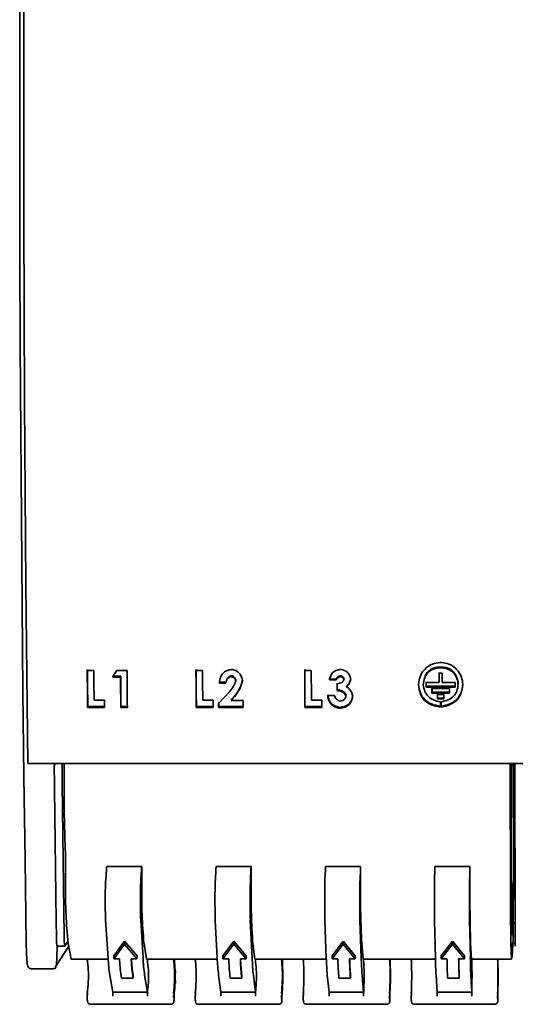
# Model space of a CAD drawing. Header units: millimetres. Extents: x 106 to 304, y 48 to 240.
# Tile 7 of 13: x 107 to 123, y 177 to 208. Entities that reach past the tile are written whole.
import ezdxf

# ---------------------------------------------------------------- set-up
doc = ezdxf.new("R2010")
doc.units = ezdxf.units.MM

msp = doc.modelspace()

# ---------------------------------------------------------------- linework, layer by layer
at = {"color": 7, "linetype": 'Continuous', "lineweight": 35}
for p, q in [((109.583, 187.691), (109.373, 187.691)), ((110.319, 187.691), (110.195, 187.497)), ((110.196, 187.477), (110.201, 187.504)), ((110.196, 187.477), (110.436, 187.477)), ((110.201, 187.504), (110.442, 187.504)), ((110.645, 187.691), (110.319, 187.691)), ((110.436, 187.477), (110.442, 187.504)), ((113.057, 187.691), (112.847, 187.691)), ((113.967, 187.492), (113.971, 187.519)), ((116.531, 187.691), (116.321, 187.691)), ((117.202, 187.613), (117.113, 187.408)), ((117.113, 187.388), (117.116, 187.415)), ((117.116, 187.415), (117.327, 187.415)), ((117.324, 187.388), (117.327, 187.415)), ((117.46, 187.492), (117.464, 187.519)), ((117.577, 187.395), (117.58, 187.422)), ((120.713, 187.6), (120.619, 187.6)), ((113.595, 187.284), (113.6, 187.311)), ((113.595, 187.284), (113.806, 187.284)), ((113.6, 187.311), (113.81, 187.311)), ((114.119, 187.35), (114.124, 187.377)), ((117.113, 187.388), (117.324, 187.388)), ((117.652, 187.165), (117.655, 187.192)), ((119.96, 187.244), (119.962, 187.272)), ((119.96, 187.225), (119.962, 187.252)), ((119.96, 187.244), (119.96, 187.225)), ((119.962, 187.272), (119.962, 187.252)), ((120.62, 187.3), (120.202, 187.3)), ((120.202, 187.157), (120.204, 187.184)), ((120.202, 187.157), (121.132, 187.157)), ((120.204, 187.184), (121.132, 187.184)), ((120.946, 187.108), (120.388, 187.108)), ((120.62, 187.3), (120.622, 187.327)), ((121.132, 187.3), (120.713, 187.3)), ((121.374, 187.226), (121.374, 187.244)), ((113.914, 187.001), (113.57, 186.636)), ((113.975, 186.724), (114.078, 186.842)), ((113.979, 186.752), (114.082, 186.869)), ((114.078, 186.842), (114.082, 186.869)), ((117.266, 186.887), (117.056, 186.887)), ((117.056, 186.867), (117.058, 186.887)), ((117.356, 187.045), (117.359, 187.073)), ((117.64, 186.867), (117.643, 186.894)), ((120.389, 186.965), (120.391, 186.992)), ((120.389, 186.965), (120.947, 186.965)), ((120.391, 186.992), (120.947, 186.992)), ((120.769, 186.924), (120.567, 186.924)), ((120.568, 186.781), (120.57, 186.808)), ((120.568, 186.781), (120.769, 186.781)), ((120.57, 186.808), (120.769, 186.808)), ((109.384, 186.509), (109.39, 186.538)), ((109.384, 186.509), (109.925, 186.509)), ((109.39, 186.538), (109.931, 186.538)), ((109.923, 186.739), (109.592, 186.739)), ((110.445, 186.509), (110.45, 186.538)), ((110.445, 186.509), (110.655, 186.509)), ((110.45, 186.538), (110.661, 186.538)), ((112.855, 186.509), (112.86, 186.538)), ((112.855, 186.509), (113.397, 186.509)), ((112.86, 186.538), (113.401, 186.538)), ((113.395, 186.739), (113.064, 186.739)), ((113.571, 186.509), (113.575, 186.538)), ((113.571, 186.509), (114.352, 186.509)), ((113.575, 186.538), (114.357, 186.538)), ((113.975, 186.724), (113.979, 186.752)), ((114.351, 186.724), (113.975, 186.724)), ((116.327, 186.509), (116.331, 186.538)), ((116.327, 186.509), (116.868, 186.509)), ((116.331, 186.538), (116.868, 186.538)), ((116.867, 186.739), (116.536, 186.739)), ((117.448, 186.48), (117.451, 186.508)), ((120.682, 186.518), (120.684, 186.547)), ((123.352, 184.713), (107.473, 184.713)), ((108.637, 183.491), (108.631, 184.713)), ((122.888, 184.713), (122.889, 183.491)), ((122.933, 184.713), (122.921, 184.531)), ((122.99, 181.227), (122.987, 184.713)), ((122.997, 181.204), (122.994, 184.713)), ((122.915, 184.431), (122.897, 184.152)), ((122.917, 184.315), (122.919, 182.022)), ((122.922, 182.104), (122.92, 184.372)), ((122.896, 183.991), (122.896, 183.6)), ((122.896, 183.523), (122.902, 182.332)), ((108.641, 183.183), (108.672, 181.99)), ((122.89, 183.183), (122.896, 181.99)), ((122.917, 181.862), (122.905, 181.659)), ((122.932, 179.987), (122.923, 181.803)), ((108.683, 180.829), (108.679, 181.53)), ((109.994, 181.43), (111.113, 181.43)), ((111.116, 180.829), (111.113, 181.43)), ((113.49, 181.43), (114.609, 181.43)), ((114.611, 180.829), (114.609, 181.43)), ((116.986, 181.43), (118.105, 181.43)), ((118.106, 180.829), (118.105, 181.43)), ((120.482, 181.43), (121.601, 181.43)), ((121.602, 180.829), (121.601, 181.43)), ((122.897, 181.53), (122.897, 180.829)), ((122.918, 181.499), (122.905, 181.291)), ((122.918, 181.501), (122.918, 181.499)), ((109.985, 181.314), (109.965, 181.019)), ((111.104, 181.314), (111.085, 181.019)), ((113.483, 181.314), (113.467, 181.019)), ((114.602, 181.314), (114.588, 181.019)), ((116.981, 181.314), (116.97, 181.019)), ((118.1, 181.314), (118.09, 181.019)), ((120.479, 181.314), (120.472, 181.019)), ((121.599, 181.314), (121.593, 181.019)), ((122.904, 181.184), (122.904, 180.944)), ((122.909, 180.144), (122.919, 181.354)), ((122.921, 181.059), (122.912, 179.907)), ((122.93, 179.396), (122.922, 181.05)), ((122.978, 180.891), (122.989, 181.071)), ((122.978, 179.835), (122.977, 180.734)), ((109.949, 180.298), (109.951, 179.989)), ((111.071, 180.298), (111.073, 179.989)), ((113.455, 180.298), (113.457, 179.989)), ((114.577, 180.298), (114.578, 179.989)), ((116.961, 180.298), (116.962, 179.989)), ((118.083, 180.298), (118.084, 179.989)), ((120.467, 180.298), (120.467, 179.989)), ((121.588, 180.298), (121.589, 179.989)), ((122.985, 179.277), (122.984, 180.173)), ((122.985, 180.331), (122.991, 180.421)), ((109.96, 179.717), (110.04, 178.506)), ((111.081, 179.717), (111.156, 178.506)), ((113.463, 179.717), (113.526, 178.506)), ((114.584, 179.717), (114.642, 178.506)), ((116.967, 179.717), (117.012, 178.506)), ((118.088, 179.717), (118.128, 178.506)), ((120.47, 179.717), (120.498, 178.506)), ((121.591, 179.717), (121.614, 178.506)), ((122.915, 179.643), (122.929, 179.249)), ((122.951, 179.238), (122.977, 179.677)), ((122.985, 179.634), (123.046, 179.634)), ((108.755, 179.034), (108.661, 178.889)), ((108.861, 178.474), (108.765, 178.97)), ((110.562, 178.943), (110.219, 178.484)), ((110.564, 179.039), (110.221, 178.58)), ((110.564, 179.039), (110.562, 178.943)), ((110.963, 178.484), (110.562, 178.943)), ((110.965, 178.58), (110.564, 179.039)), ((111.187, 178.97), (111.269, 178.474)), ((114.056, 178.943), (113.707, 178.484)), ((114.057, 179.039), (113.708, 178.58)), ((114.057, 179.039), (114.056, 178.943)), ((114.451, 178.484), (114.056, 178.943)), ((114.452, 178.58), (114.057, 179.039)), ((114.666, 178.97), (114.729, 178.474)), ((117.551, 179.039), (117.195, 178.58)), ((117.55, 178.943), (117.195, 178.484)), ((117.551, 179.039), (117.55, 178.943)), ((117.939, 178.484), (117.55, 178.943)), ((117.939, 178.58), (117.551, 179.039)), ((118.144, 178.97), (118.189, 178.474)), ((121.044, 178.943), (120.682, 178.484)), ((121.045, 179.039), (120.683, 178.58)), ((121.045, 179.039), (121.044, 178.943)), ((121.426, 178.484), (121.044, 178.943)), ((121.427, 178.58), (121.045, 179.039)), ((121.623, 178.97), (121.648, 178.474)), ((122.93, 178.474), (122.913, 178.97)), ((122.984, 179.119), (122.951, 178.546)), ((122.975, 178.97), (123.049, 178.97)), ((108.346, 178.212), (108.781, 178.888)), ((108.414, 178.866), (108.393, 178.259)), ((108.428, 178.888), (108.414, 178.866)), ((108.416, 178.888), (108.659, 178.888)), ((108.865, 178.466), (110.043, 178.466)), ((110.221, 178.58), (110.219, 178.484)), ((110.219, 178.484), (110.405, 178.484)), ((110.405, 178.484), (110.409, 178.43)), ((110.777, 178.484), (110.963, 178.484)), ((110.777, 178.484), (110.781, 178.43)), ((110.965, 178.58), (110.963, 178.484)), ((111.272, 178.466), (113.528, 178.466)), ((112.162, 178.464), (112.162, 178.466)), ((112.162, 178.456), (112.162, 178.464)), ((112.163, 178.445), (112.163, 178.453)), ((112.163, 178.445), (112.163, 178.445)), ((112.176, 178.274), (112.174, 178.297)), ((113.708, 178.58), (113.707, 178.484)), ((113.707, 178.484), (113.893, 178.484)), ((113.893, 178.484), (113.896, 178.43)), ((114.265, 178.484), (114.451, 178.484)), ((114.265, 178.484), (114.268, 178.43)), ((114.452, 178.58), (114.451, 178.484)), ((114.731, 178.466), (117.014, 178.466)), ((115.606, 178.462), (115.606, 178.466)), ((115.606, 178.456), (115.606, 178.462)), ((115.607, 178.445), (115.607, 178.451)), ((115.616, 178.291), (115.615, 178.296)), ((115.617, 178.268), (115.617, 178.272)), ((117.195, 178.58), (117.195, 178.484)), ((117.195, 178.484), (117.381, 178.484)), ((117.381, 178.484), (117.382, 178.43)), ((117.753, 178.484), (117.939, 178.484)), ((117.753, 178.484), (117.754, 178.43)), ((117.939, 178.58), (117.939, 178.484)), ((118.19, 178.466), (120.499, 178.466)), ((119.05, 178.46), (119.05, 178.466)), ((119.05, 178.456), (119.05, 178.46)), ((119.051, 178.445), (119.051, 178.449)), ((119.057, 178.291), (119.057, 178.294)), ((120.683, 178.58), (120.682, 178.484)), ((120.682, 178.484), (120.868, 178.484)), ((120.868, 178.484), (120.869, 178.43)), ((121.24, 178.484), (121.426, 178.484)), ((121.24, 178.484), (121.241, 178.43)), ((121.427, 178.58), (121.426, 178.484)), ((121.649, 178.466), (122.931, 178.466)), ((122.495, 178.458), (122.494, 178.466)), ((122.498, 178.292), (122.497, 178.303)), ((122.933, 178.532), (122.949, 178.532)), ((107.572, 178.165), (108.294, 178.165)), ((110.096, 177.956), (110.194, 177.413)), ((110.837, 177.956), (110.836, 177.866)), ((111.299, 177.413), (111.208, 177.956)), ((112.176, 178.268), (112.176, 178.267)), ((112.188, 178.058), (112.188, 178.061)), ((112.188, 178.058), (112.188, 178.054)), ((113.57, 177.956), (113.647, 177.413)), ((114.311, 177.956), (114.31, 177.866)), ((114.752, 177.413), (114.682, 177.956)), ((115.626, 178.058), (115.626, 178.055)), ((117.044, 177.956), (117.1, 177.413)), ((117.785, 177.956), (117.784, 177.866)), ((118.204, 177.413), (118.156, 177.956)), ((120.518, 177.956), (120.552, 177.413)), ((121.259, 177.956), (121.259, 177.866)), ((121.657, 177.413), (121.63, 177.956)), ((122.501, 178.095), (122.5, 178.105)), ((110.836, 177.866), (110.465, 177.866)), ((112.188, 177.71), (112.188, 177.707)), ((112.189, 177.76), (112.189, 177.768)), ((112.189, 177.76), (112.189, 177.759)), ((114.31, 177.866), (113.939, 177.866)), ((115.626, 177.71), (115.626, 177.707)), ((115.627, 177.76), (115.627, 177.766)), ((117.784, 177.866), (117.414, 177.866)), ((119.064, 177.76), (119.064, 177.764)), ((121.259, 177.866), (120.888, 177.866)), ((122.5, 177.697), (122.501, 177.709)), ((111.299, 177.413), (110.194, 177.413)), ((112.175, 177.592), (112.174, 177.584)), ((112.175, 177.592), (112.175, 177.592)), ((114.752, 177.413), (113.647, 177.413)), ((115.616, 177.592), (115.616, 177.586)), ((118.204, 177.413), (117.1, 177.413)), ((119.057, 177.592), (119.057, 177.588)), ((121.657, 177.413), (120.552, 177.413)), ((122.494, 177.491), (122.495, 177.492)), ((109.475, 177.029), (112.05, 177.029)), ((112.924, 177.029), (115.499, 177.029)), ((115.585, 177.086), (115.58, 177.076)), ((116.373, 177.029), (118.948, 177.029)), ((119.822, 177.029), (122.398, 177.029))]:
    msp.add_line(p, q, dxfattribs=at)
at = {"color": 7, "linetype": 'Continuous', "lineweight": 35, "flags": 128}
for points in [[(107.424, 178.977), (107.385, 181.627), (107.351, 184.307), (107.32, 187.016), (107.293, 189.75), (107.269, 192.504), (107.25, 195.277), (107.235, 198.064), (107.224, 200.863), (107.217, 203.668), (107.214, 206.478), (107.216, 209.288), (107.221, 212.095), (107.231, 214.896), (107.244, 217.686), (107.262, 220.462), (107.284, 223.221), (107.309, 225.959), (107.339, 228.674), (107.372, 231.361), (107.41, 234.018)], [(107.537, 234.022), (107.498, 231.231), (107.464, 228.407), (107.433, 225.553), (107.407, 222.673), (107.386, 219.772), (107.368, 216.852), (107.356, 213.918), (107.347, 210.975), (107.344, 208.026), (107.344, 205.075), (107.349, 202.126), (107.359, 199.184), (107.373, 196.253), (107.392, 193.336), (107.415, 190.438), (107.442, 187.562), (107.473, 184.713)], [(109.379, 187.717), (109.38, 187.57), (109.381, 187.422), (109.383, 187.274), (109.384, 187.127), (109.386, 186.98), (109.387, 186.832), (109.388, 186.685), (109.39, 186.538)], [(112.851, 187.717), (112.852, 187.57), (112.854, 187.422), (112.855, 187.274), (112.856, 187.127), (112.857, 186.98), (112.858, 186.832), (112.859, 186.685), (112.86, 186.538)], [(116.324, 187.717), (116.325, 187.57), (116.326, 187.422), (116.327, 187.274), (116.327, 187.127), (116.328, 186.98), (116.329, 186.832), (116.33, 186.685), (116.331, 186.538)], [(109.373, 187.691), (109.374, 187.543), (109.375, 187.395), (109.377, 187.247), (109.378, 187.1), (109.379, 186.952), (109.381, 186.804), (109.382, 186.657), (109.384, 186.509)], [(109.592, 186.739), (109.591, 186.857), (109.59, 186.976), (109.589, 187.095), (109.587, 187.214), (109.586, 187.333), (109.585, 187.453), (109.584, 187.572), (109.583, 187.691)], [(110.195, 187.497), (110.195, 187.495), (110.195, 187.492), (110.195, 187.49), (110.195, 187.487), (110.196, 187.485), (110.196, 187.482), (110.196, 187.48), (110.196, 187.477)], [(110.436, 187.477), (110.437, 187.356), (110.438, 187.235), (110.439, 187.114), (110.44, 186.993), (110.442, 186.872), (110.443, 186.751), (110.444, 186.63), (110.445, 186.509)], [(110.442, 187.504), (110.443, 187.383), (110.444, 187.262), (110.445, 187.141), (110.446, 187.02), (110.447, 186.9), (110.448, 186.779), (110.449, 186.658), (110.45, 186.538)], [(110.655, 186.509), (110.654, 186.657), (110.653, 186.804), (110.651, 186.952), (110.65, 187.1), (110.649, 187.247), (110.647, 187.395), (110.646, 187.543), (110.645, 187.691)], [(112.847, 187.691), (112.848, 187.543), (112.849, 187.395), (112.85, 187.247), (112.851, 187.1), (112.852, 186.952), (112.853, 186.804), (112.854, 186.657), (112.855, 186.509)], [(113.064, 186.739), (113.063, 186.857), (113.062, 186.976), (113.061, 187.095), (113.061, 187.214), (113.06, 187.333), (113.059, 187.453), (113.058, 187.572), (113.057, 187.691)], [(116.321, 187.691), (116.321, 187.543), (116.322, 187.395), (116.323, 187.247), (116.324, 187.1), (116.325, 186.952), (116.326, 186.804), (116.326, 186.657), (116.327, 186.509)], [(116.536, 186.739), (116.536, 186.857), (116.535, 186.976), (116.534, 187.095), (116.534, 187.214), (116.533, 187.333), (116.532, 187.453), (116.532, 187.572), (116.531, 187.691)], [(117.113, 187.408), (117.113, 187.405), (117.113, 187.403), (117.113, 187.4), (117.113, 187.398), (117.113, 187.395), (117.113, 187.393), (117.113, 187.39), (117.113, 187.388)], [(117.79, 187.396), (117.79, 187.399), (117.79, 187.401), (117.79, 187.404), (117.79, 187.406), (117.79, 187.409), (117.79, 187.411), (117.79, 187.414), (117.79, 187.416)], [(120.619, 187.6), (120.619, 187.563), (120.619, 187.525), (120.62, 187.488), (120.62, 187.45), (120.62, 187.413), (120.62, 187.375), (120.62, 187.337), (120.62, 187.3)], [(120.621, 187.627), (120.621, 187.59), (120.621, 187.552), (120.622, 187.515), (120.622, 187.477), (120.622, 187.44), (120.622, 187.402), (120.622, 187.364), (120.622, 187.327)], [(120.713, 187.3), (120.713, 187.337), (120.713, 187.375), (120.713, 187.413), (120.713, 187.45), (120.713, 187.488), (120.713, 187.525), (120.713, 187.563), (120.713, 187.6)], [(113.595, 187.304), (113.595, 187.301), (113.595, 187.299), (113.595, 187.296), (113.595, 187.294), (113.595, 187.291), (113.595, 187.289), (113.595, 187.286), (113.595, 187.284)], [(114.332, 187.352), (114.332, 187.355), (114.332, 187.357), (114.332, 187.36), (114.332, 187.362), (114.332, 187.365), (114.332, 187.367), (114.332, 187.37), (114.332, 187.372)], [(117.354, 187.259), (117.355, 187.232), (117.355, 187.206), (117.355, 187.179), (117.355, 187.152), (117.355, 187.125), (117.355, 187.099), (117.355, 187.072), (117.356, 187.045)], [(117.358, 187.286), (117.358, 187.26), (117.358, 187.233), (117.358, 187.206), (117.358, 187.18), (117.358, 187.153), (117.358, 187.126), (117.359, 187.099), (117.359, 187.073)], [(120.202, 187.3), (120.202, 187.282), (120.202, 187.264), (120.202, 187.246), (120.202, 187.228), (120.202, 187.21), (120.202, 187.193), (120.202, 187.175), (120.202, 187.157)], [(120.204, 187.327), (120.204, 187.309), (120.204, 187.291), (120.204, 187.273), (120.204, 187.256), (120.204, 187.238), (120.204, 187.22), (120.204, 187.202), (120.204, 187.184)], [(120.388, 187.108), (120.388, 187.09), (120.388, 187.072), (120.388, 187.054), (120.389, 187.036), (120.389, 187.019), (120.389, 187.001), (120.389, 186.983), (120.389, 186.965)], [(120.39, 187.135), (120.39, 187.118), (120.391, 187.1), (120.391, 187.082), (120.391, 187.064), (120.391, 187.046), (120.391, 187.028), (120.391, 187.01), (120.391, 186.992)], [(120.947, 186.965), (120.947, 186.983), (120.947, 187.001), (120.947, 187.019), (120.947, 187.036), (120.947, 187.054), (120.947, 187.072), (120.946, 187.09), (120.946, 187.108)], [(121.132, 187.157), (121.132, 187.175), (121.132, 187.193), (121.132, 187.21), (121.132, 187.228), (121.132, 187.246), (121.132, 187.264), (121.132, 187.282), (121.132, 187.3)], [(117.056, 186.887), (117.056, 186.885), (117.056, 186.882), (117.056, 186.88), (117.056, 186.877), (117.056, 186.874), (117.056, 186.872), (117.056, 186.869), (117.056, 186.867)], [(117.853, 186.855), (117.853, 186.858), (117.852, 186.861), (117.852, 186.863), (117.852, 186.866), (117.852, 186.868), (117.852, 186.871), (117.852, 186.874), (117.852, 186.876)], [(120.567, 186.924), (120.567, 186.906), (120.567, 186.888), (120.567, 186.87), (120.567, 186.852), (120.567, 186.834), (120.568, 186.816), (120.568, 186.799), (120.568, 186.781)], [(120.569, 186.952), (120.569, 186.934), (120.569, 186.916), (120.569, 186.898), (120.569, 186.88), (120.569, 186.862), (120.57, 186.844), (120.57, 186.826), (120.57, 186.808)], [(120.769, 186.781), (120.769, 186.799), (120.769, 186.816), (120.769, 186.834), (120.769, 186.852), (120.769, 186.87), (120.769, 186.888), (120.769, 186.906), (120.769, 186.924)], [(109.925, 186.509), (109.925, 186.538), (109.924, 186.567), (109.924, 186.595), (109.924, 186.624), (109.923, 186.653), (109.923, 186.681), (109.923, 186.71), (109.923, 186.739)], [(113.397, 186.509), (113.396, 186.538), (113.396, 186.567), (113.396, 186.595), (113.396, 186.624), (113.395, 186.653), (113.395, 186.681), (113.395, 186.71), (113.395, 186.739)], [(113.57, 186.636), (113.57, 186.62), (113.57, 186.604), (113.57, 186.588), (113.57, 186.573), (113.571, 186.557), (113.571, 186.541), (113.571, 186.525), (113.571, 186.509)], [(113.574, 186.664), (113.575, 186.648), (113.575, 186.632), (113.575, 186.617), (113.575, 186.601), (113.575, 186.585), (113.575, 186.569), (113.575, 186.553), (113.575, 186.538)], [(114.352, 186.509), (114.352, 186.536), (114.352, 186.563), (114.352, 186.59), (114.352, 186.617), (114.351, 186.643), (114.351, 186.67), (114.351, 186.697), (114.351, 186.724)], [(116.868, 186.509), (116.868, 186.538), (116.868, 186.567), (116.868, 186.595), (116.868, 186.624), (116.867, 186.653), (116.867, 186.681), (116.867, 186.71), (116.867, 186.739)], [(120.657, 186.518), (120.657, 186.54), (120.657, 186.561), (120.657, 186.582), (120.657, 186.603), (120.656, 186.624), (120.656, 186.645), (120.656, 186.666), (120.656, 186.687)], [(120.681, 186.687), (120.681, 186.666), (120.681, 186.645), (120.681, 186.624), (120.681, 186.603), (120.681, 186.582), (120.682, 186.561), (120.682, 186.54), (120.682, 186.518)], [(108.637, 179.202), (108.625, 180.008), (108.614, 180.817), (108.604, 181.629), (108.594, 182.444), (108.584, 183.262), (108.574, 184.083), (108.567, 184.713)], [(123.035, 184.713), (123.037, 184.083), (123.038, 183.262), (123.04, 182.444), (123.042, 181.629), (123.044, 180.817), (123.046, 180.008), (123.048, 179.202)], [(122.915, 184.431), (122.915, 184.433), (122.916, 184.429), (122.916, 184.42), (122.916, 184.406), (122.916, 184.388), (122.916, 184.366), (122.916, 184.341), (122.917, 184.315)], [(122.908, 180.136), (122.908, 180.122), (122.908, 180.112), (122.908, 180.106), (122.908, 180.105), (122.909, 180.108), (122.909, 180.116), (122.909, 180.128), (122.909, 180.144)], [(122.929, 179.249), (122.929, 179.246), (122.929, 179.246)], [(122.93, 179.293), (122.93, 179.295), (122.93, 179.297), (122.93, 179.298), (122.93, 179.3), (122.93, 179.301), (122.93, 179.303), (122.93, 179.304), (122.93, 179.306)], [(122.935, 178.848), (122.935, 178.879), (122.936, 178.906), (122.936, 178.928), (122.936, 178.944), (122.937, 178.955), (122.937, 178.959), (122.938, 178.958), (122.938, 178.95)], [(122.945, 178.631), (122.946, 178.6), (122.947, 178.575), (122.947, 178.556), (122.948, 178.542), (122.949, 178.534), (122.95, 178.532), (122.95, 178.536), (122.951, 178.546)], [(108.865, 178.466), (108.863, 178.467), (108.861, 178.474)], [(111.269, 178.474), (111.271, 178.467), (111.272, 178.466)], [(114.729, 178.474), (114.73, 178.467), (114.731, 178.466)], [(115.615, 178.296), (115.613, 178.313), (115.609, 178.324)], [(118.189, 178.474), (118.189, 178.467), (118.19, 178.466)], [(119.051, 178.445), (119.051, 178.446), (119.051, 178.448), (119.051, 178.449), (119.051, 178.45), (119.051, 178.452), (119.051, 178.453), (119.051, 178.454), (119.05, 178.456)], [(119.057, 178.294), (119.054, 178.312), (119.054, 178.313)], [(121.648, 178.474), (121.649, 178.467), (121.649, 178.466)], [(122.493, 178.438), (122.493, 178.442), (122.492, 178.464)], [(122.495, 178.445), (122.495, 178.446), (122.495, 178.448), (122.495, 178.449), (122.495, 178.45), (122.495, 178.452), (122.495, 178.453), (122.495, 178.454), (122.495, 178.456)], [(122.498, 178.268), (122.498, 178.27), (122.498, 178.273), (122.498, 178.276), (122.498, 178.279), (122.498, 178.282), (122.498, 178.285), (122.498, 178.288), (122.498, 178.291)], [(122.931, 178.466), (122.931, 178.467), (122.93, 178.474)], [(115.625, 178.098), (115.622, 178.115), (115.62, 178.124)], [(119.063, 178.096), (119.061, 178.114), (119.061, 178.114)], [(119.059, 177.68), (119.061, 177.69), (119.064, 177.708)], [(112.169, 177.515), (112.168, 177.501), (112.167, 177.499)], [(115.61, 177.506), (115.609, 177.488), (115.607, 177.481)], [(119.053, 177.506), (119.051, 177.488), (119.049, 177.479)], [(119.053, 177.506), (119.053, 177.506), (119.053, 177.506), (119.053, 177.507), (119.054, 177.508), (119.054, 177.509), (119.054, 177.511), (119.054, 177.513), (119.054, 177.515)], [(122.496, 177.506), (122.494, 177.488), (122.494, 177.486)], [(122.496, 177.506), (122.496, 177.506), (122.496, 177.506), (122.496, 177.507), (122.496, 177.508), (122.496, 177.509), (122.496, 177.511), (122.496, 177.513), (122.496, 177.515)], [(112.132, 177.318), (112.133, 177.274), (112.133, 177.249)], [(115.593, 177.123), (115.591, 177.105), (115.586, 177.088)], [(116.274, 177.318), (116.275, 177.313), (116.28, 177.308)], [(119.726, 177.318), (119.727, 177.313), (119.732, 177.308)]]:
    msp.add_lwpolyline(points, dxfattribs=at)
at = {"color": 7, "linetype": 'Continuous', "lineweight": 35}
for centre, radius, start, end in [((128.54, 184.407), 5.62, 178.7361, 180.3551), ((128.534, 184.027), 5.639, 178.7287, 180.3564), ((123.07, 183.552), 14.433, 180.2437, 181.4649), ((201.046, 183.552), 78.157, 180.04498, 180.27046), ((142.447, 183.616), 19.551, 180.0449, 180.2698), ((-48.756, 181.52), 171.66, 0.07077, 0.27121), ((200.934, 182.165), 78.012, 180.04456, 180.26611), ((87.114, 181.439), 21.565, 0.2428, 1.4645), ((6.12, 181.439), 116.777, 0.0448, 0.27038), ((124.4, 181.712), 1.496, 179.237, 182.0821), ((117.174, 181.987), 5.744, 358.7503, 0.3457), ((114.86, 180.982), 4.886, 174.7419, 176.0961), ((116.338, 180.982), 5.244, 175.105, 176.3663), ((119.69, 180.983), 6.216, 175.8779, 176.9411), ((121.408, 180.983), 6.813, 176.2421, 177.2117), ((125.546, 180.983), 8.572, 177.017, 177.7872), ((127.857, 180.984), 9.762, 177.382, 178.0582), ((134.34, 180.984), 13.865, 178.1583, 178.6342), ((138.888, 180.984), 17.293, 178.5239, 178.9054), ((118.29, 181.412), 4.629, 359.2842, 1.0831), ((126.755, 181.207), 3.851, 178.749, 180.3448), ((117.207, 181.193), 5.783, 358.7829, 0.3351), ((93.973, 181.036), 29.025, 358.7872, 0.3327), ((123.788, 180.569), 15.108, 179.0152, 186.0758), ((120.48, 180.43), 10.532, 176.7919, 180.7167), ((122.385, 180.43), 11.315, 177.0143, 180.6671), ((128.65, 180.569), 17.537, 179.1505, 185.2307), ((126.896, 180.43), 13.442, 177.4871, 180.5616), ((129.323, 180.43), 14.747, 177.7097, 180.5119), ((137.441, 180.569), 22.832, 179.3466, 184.0144), ((135.544, 180.43), 18.584, 178.1827, 180.4063), ((139.259, 180.43), 21.177, 178.4053, 180.3565), ((150.866, 180.568), 32.761, 179.5442, 182.796), ((150.576, 180.43), 30.11, 178.8785, 180.2508), ((159.157, 180.43), 37.569, 179.1012, 180.201), ((179.692, 180.568), 58.091, 179.74275, 181.57624), ((204.363, 180.568), 81.466, 179.81653, 181.12388), ((240.4, 181.004), 117.495, 180.02931, 180.42319), ((123.559, 181.066), 0.638, 177.1075, 180.594), ((121.254, 181.052), 1.668, 359.9273, 1.4505), ((128.774, 180.768), 5.797, 178.7798, 180.3355), ((128.808, 180.207), 5.824, 178.7858, 180.3328), ((115.009, 180.004), 5.057, 180.1692, 183.2519), ((116.507, 180.003), 5.433, 180.1573, 183.0265), ((119.911, 180.003), 6.454, 180.1322, 182.5474), ((121.659, 180.003), 7.08, 180.1204, 182.3218), ((125.883, 180.003), 8.921, 180.0954, 181.8423), ((128.249, 180.003), 10.166, 180.0837, 181.6167), ((134.92, 180.003), 14.453, 180.0588, 181.137), ((139.622, 180.003), 18.033, 180.0471, 180.9112), ((129.714, 179.849), 6.803, 179.5164, 180.6653), ((131.045, 179.979), 8.113, 179.9412, 181.5417), ((130.775, 179.899), 7.864, 180.9411, 181.8647), ((105.197, 179.012), 17.754, 0.86, 2.4161), ((117.127, 179.801), 5.851, 358.786, 0.3315), ((121.564, 179.291), 1.366, 358.1393, 0.1143), ((114.253, 179.357), 8.677, 359.6617, 0.255), ((123.38, 179.273), 0.431, 179.2358, 185.511), ((117.106, 179.243), 5.879, 358.792, 0.3288), ((109.593, 179.12), 0.96, 175.1109, 193.8873), ((97.116, 178.178), 25.834, 1.0039, 1.7112), ((129.616, 179.127), 6.569, 179.3502, 182.0881), ((-45.868, 179.992), 168.807, 359.51202, 359.6117), ((109.453, 178.454), 0.0826, 178.7182, 205.8401), ((103.524, 177.638), 5.903, 4.8227, 7.9691), ((115.622, 178.797), 5.59, 182.9833, 188.6581), ((116.252, 178.728), 5.851, 182.9141, 188.4673), ((116.762, 178.727), 5.988, 182.8446, 188.2691), ((116.511, 178.782), 5.733, 182.982, 188.285), ((117.141, 178.797), 5.993, 182.7748, 188.0638), ((112.407, 178.46), 1.109, 179.6955, 184.7038), ((104.852, 177.57), 6.499, 4.2694, 7.0639), ((105.151, 177.64), 7.028, 4.029, 6.6668), ((101.574, 177.596), 10.623, 4.5811, 4.6397), ((112.071, 178.445), 0.0924, 359.863, 4.5807), ((112.082, 178.291), 0.092, 3.8791, 26.1194), ((112.084, 178.268), 0.0923, 359.6764, 3.8079), ((112.905, 178.455), 0.0828, 178.9973, 205.165), ((105.484, 177.641), 7.383, 3.8305, 6.3402), ((120.611, 178.795), 7.091, 182.3326, 186.7964), ((121.362, 178.725), 7.472, 182.2636, 186.6027), ((121.964, 178.725), 7.703, 182.1944, 186.4031), ((121.639, 178.78), 7.374, 182.301, 186.4155), ((122.403, 178.794), 7.766, 182.125, 186.1981), ((116.195, 178.46), 1.444, 179.7653, 183.6095), ((106.37, 177.572), 8.421, 3.2759, 5.4281), ((106.342, 177.643), 9.277, 3.0357, 5.0301), ((101.587, 177.599), 14.045, 3.4535, 3.4978), ((115.515, 178.445), 0.0924, 359.897, 3.4534), ((94.924, 177.23), 20.718, 2.8699, 2.9341), ((115.524, 178.268), 0.0924, 359.7563, 2.8699), ((116.357, 178.455), 0.083, 179.2754, 204.5018), ((106.389, 177.643), 9.918, 2.837, 4.7018), ((126.765, 178.793), 9.757, 181.6846, 184.9232), ((127.784, 178.724), 10.406, 181.6158, 184.7269), ((128.614, 178.723), 10.864, 181.5468, 184.5263), ((128.153, 178.778), 10.4, 181.6222, 184.5351), ((129.23, 178.793), 11.106, 181.4777, 184.3218), ((120.276, 178.46), 2.072, 179.836, 182.5138), ((106.191, 177.574), 12.041, 2.2813, 3.7842), ((105.317, 177.645), 13.742, 2.0414, 3.386), ((118.958, 178.445), 0.0925, 359.9308, 2.3232), ((88.321, 177.232), 30.753, 1.9302, 1.9735), ((119.809, 178.456), 0.0833, 179.5524, 203.8517), ((104.53, 177.645), 15.217, 1.8425, 3.0564), ((136.255, 178.792), 15.759, 181.0386, 183.0416), ((138.132, 178.722), 17.265, 180.9699, 182.8429), ((139.817, 178.722), 18.578, 180.9011, 182.6416), ((139.024, 178.777), 17.784, 180.9451, 182.6468), ((141.261, 178.792), 19.65, 180.8322, 182.4382), ((125.332, 178.46), 3.675, 179.9073, 181.4171), ((100.37, 177.575), 21.303, 1.286, 2.1346), ((95.754, 177.646), 26.745, 1.0465, 1.7367), ((130.395, 178.416), 7.9, 179.7889, 180.9754), ((120.793, 178.551), 2.14, 357.7599, 0.1066), ((106.197, 177.944), 3.214, 356.4449, 3.3833), ((109.156, 177.94), 2.179, 356.854, 2.9941), ((108.318, 177.944), 3.848, 357.0307, 2.8258), ((112.095, 178.094), 0.0919, 3.2566, 25.1854), ((115.205, 177.92), 3.02, 177.393, 183.0465), ((111.058, 178.03), 1.131, 1.3863, 3.0888), ((112.096, 178.058), 0.0923, 357.2869, 1.5106), ((108.808, 177.944), 4.047, 357.1772, 2.6864), ((111.939, 177.94), 2.841, 357.5867, 2.2968), ((110.502, 177.944), 5.107, 357.7633, 2.1287), ((119.632, 177.92), 4.008, 178.0362, 182.2949), ((114.127, 178.03), 1.5, 1.044, 2.3272), ((115.534, 178.058), 0.0923, 357.956, 1.138), ((110.833, 177.944), 5.465, 357.9099, 1.9892), ((114.145, 177.94), 4.079, 358.3197, 1.5992), ((111.458, 177.944), 7.595, 358.4962, 1.4312), ((125.023, 177.92), 5.961, 178.6796, 181.543), ((116.835, 178.03), 2.229, 0.7018, 1.5649), ((111.326, 177.944), 8.415, 358.6428, 1.2917), ((114.431, 177.94), 7.237, 359.053, 0.9013), ((107.679, 177.944), 14.817, 359.2292, 0.7336), ((131.425, 178.232), 8.927, 179.7707, 180.8896), ((118.155, 178.03), 4.347, 0.3597, 0.8022), ((134.129, 177.92), 11.629, 179.3232, 180.7908), ((96.587, 178.708), 12.855, 354.0368, 355.704), ((97.172, 178.761), 14.192, 354.718, 356.1968), ((96.855, 178.705), 15.336, 355.015, 356.4107), ((112.096, 177.71), 0.0925, 332.739, 357.8161), ((109.938, 177.792), 2.252, 357.9026, 359.18), ((112.097, 177.76), 0.0922, 2.3824, 5.1393), ((112.097, 177.76), 0.0923, 359.1236, 1.0097), ((96.759, 178.705), 16.12, 355.26, 356.5875), ((96.37, 178.758), 18.431, 355.9444, 357.0815), ((95.34, 178.702), 20.288, 356.2415, 357.2953), ((115.533, 177.71), 0.0925, 336.1539, 358.3564), ((112.639, 177.792), 2.988, 358.4201, 359.3824), ((115.534, 177.76), 0.0923, 359.3397, 3.8751), ((94.618, 178.702), 21.698, 356.4873, 357.4724), ((91.841, 178.756), 26.398, 357.1743, 357.9675), ((88.967, 178.7), 30.098, 357.4714, 358.1811), ((118.972, 177.76), 0.0923, 359.5562, 2.6075), ((114.621, 177.792), 4.443, 358.9377, 359.5848), ((86.416, 178.7), 33.336, 357.7177, 358.3583), ((74.923, 178.755), 46.753, 358.4066, 358.8542), ((63.87, 178.699), 58.632, 358.70346, 359.06757), ((129.52, 177.595), 7.022, 178.8481, 180.0222), ((113.834, 177.792), 8.668, 359.4555, 359.7872), ((109.446, 177.374), 0.0743, 153.9405, 181.1585), ((117.444, 177.366), 7.25, 179.6332, 180.5924), ((113.29, 177.326), 1.991, 176.2887, 181.0028), ((119.089, 177.366), 7.79, 179.6586, 180.5512), ((118.456, 177.085), 6.311, 177.2447, 179.3374), ((112.075, 177.507), 0.0926, 335.8379, 359.6274), ((114.679, 177.365), 2.515, 174.812, 176.5796), ((112.082, 177.593), 0.0924, 354.6501, 359.4127), ((112.898, 177.374), 0.0745, 154.3908, 180.8876), ((122.904, 177.366), 9.257, 179.7127, 180.4639), ((117.346, 177.326), 2.595, 177.1528, 180.7697), ((124.909, 177.366), 10.157, 179.7382, 180.4228), ((123.831, 177.087), 8.238, 177.8598, 179.5094), ((118.935, 177.366), 3.327, 176.0883, 177.4229), ((115.523, 177.593), 0.0925, 355.9657, 359.5577), ((116.349, 177.373), 0.0747, 154.8334, 180.6175), ((129.902, 177.366), 12.802, 179.7923, 180.3354), ((121.93, 177.326), 3.725, 178.0175, 180.5362), ((132.794, 177.366), 14.59, 179.8177, 180.2943), ((126.052, 177.163), 7.01, 177.3511, 180.0421), ((123.987, 177.366), 4.935, 177.3682, 178.267), ((118.964, 177.593), 0.0925, 357.2854, 359.7027), ((119.801, 177.373), 0.0749, 155.2692, 180.3482), ((141.299, 177.366), 20.747, 179.8718, 180.207), ((128.265, 177.326), 6.608, 178.8826, 180.3023), ((147.545, 177.366), 25.888, 179.8973, 180.1659), ((132.322, 177.203), 9.831, 178.2887, 180.2651), ((132.109, 177.366), 9.614, 178.6505, 179.1117), ((109.383, 177.318), 0.0126, 179.5435, 235.5297), ((112.052, 177.123), 0.0918, 326.9268, 0.0209), ((111.909, 177.153), 0.237, 352.6935, 1.1179), ((112.835, 177.318), 0.013, 181.8768, 235.6431), ((119.975, 177.335), 4.392, 180.2216, 182.068), ((115.28, 177.153), 0.314, 354.4892, 0.8478), ((118.949, 177.123), 0.0918, 332.6338, 0.0101), ((125.9, 177.338), 6.865, 180.1671, 181.2602), ((118.577, 177.153), 0.465, 356.2915, 0.5728), ((127.908, 177.283), 5.421, 179.631, 181.6355), ((121.583, 177.153), 0.907, 358.0981, 0.2944)]:
    msp.add_arc(centre, radius, start, end, dxfattribs=at)
for points, knots in [([(113.977, 187.721), (113.925, 187.71), (113.825, 187.689), (113.702, 187.598), (113.622, 187.464), (113.604, 187.36), (113.595, 187.304)], [0, 0, 0, 0, 0.254239, 0.484018, 0.722571, 1, 1, 1, 1]), ([(114.332, 187.372), (114.32, 187.42), (114.299, 187.508), (114.221, 187.619), (114.11, 187.695), (114.023, 187.712), (113.977, 187.721)], [0, 0, 0, 0, 0.273024, 0.511579, 0.743822, 1, 1, 1, 1]), ([(117.461, 187.721), (117.413, 187.711), (117.319, 187.692), (117.24, 187.638), (117.202, 187.613)], [0, 0, 0, 0, 0.514891, 1, 1, 1, 1]), ([(117.79, 187.416), (117.78, 187.458), (117.762, 187.536), (117.69, 187.634), (117.586, 187.699), (117.504, 187.713), (117.461, 187.721)], [0, 0, 0, 0, 0.264779, 0.499037, 0.733822, 1, 1, 1, 1]), ([(121.374, 187.244), (121.365, 187.322), (121.348, 187.479), (121.226, 187.685), (121.045, 187.847), (120.822, 187.937), (120.576, 187.946), (120.347, 187.883), (120.153, 187.738), (120.019, 187.548), (119.971, 187.372), (119.962, 187.271), (119.96, 187.244)], [0, 0, 0, 0, 0.107971, 0.216518, 0.321123, 0.435066, 0.534783, 0.648783, 0.750512, 0.859444, 0.963107, 1, 1, 1, 1]), ([(120.11, 187.226), (120.12, 187.303), (120.137, 187.434), (120.227, 187.603), (120.351, 187.707), (120.53, 187.77), (120.724, 187.778), (120.914, 187.736), (121.05, 187.65), (121.157, 187.511), (121.205, 187.368), (121.221, 187.27), (121.224, 187.245)], [0, 0, 0, 0, 0.136508, 0.231588, 0.327433, 0.410304, 0.553324, 0.654467, 0.739897, 0.82525, 0.955121, 1, 1, 1, 1]), ([(120.137, 187.378), (120.142, 187.412), (120.156, 187.5), (120.23, 187.628), (120.352, 187.733), (120.532, 187.796), (120.725, 187.804), (120.916, 187.763), (121.052, 187.677), (121.159, 187.538), (121.207, 187.395), (121.222, 187.297), (121.226, 187.272)], [0, 0, 0, 0, 0.065204, 0.168466, 0.272574, 0.362197, 0.516828, 0.626387, 0.718788, 0.811111, 0.951292, 1, 1, 1, 1]), ([(113.806, 187.284), (113.81, 187.31), (113.819, 187.36), (113.853, 187.425), (113.903, 187.472), (113.945, 187.485), (113.967, 187.492)], [0, 0, 0, 0, 0.290833, 0.538284, 0.765074, 1, 1, 1, 1]), ([(113.831, 187.395), (113.84, 187.414), (113.857, 187.453), (113.907, 187.499), (113.95, 187.512), (113.971, 187.519)], [0, 0, 0, 0, 0.330314, 0.659202, 1, 1, 1, 1]), ([(113.967, 187.492), (113.986, 187.488), (114.022, 187.481), (114.069, 187.45), (114.103, 187.405), (114.114, 187.369), (114.119, 187.35)], [0, 0, 0, 0, 0.255184, 0.489555, 0.72956, 1, 1, 1, 1]), ([(113.971, 187.519), (113.99, 187.515), (114.026, 187.508), (114.073, 187.477), (114.107, 187.432), (114.118, 187.396), (114.124, 187.377)], [0, 0, 0, 0, 0.255293, 0.489706, 0.729672, 1, 1, 1, 1]), ([(117.324, 187.388), (117.331, 187.401), (117.346, 187.426), (117.378, 187.456), (117.417, 187.479), (117.446, 187.488), (117.46, 187.492)], [0, 0, 0, 0, 0.252571, 0.495284, 0.740441, 1, 1, 1, 1]), ([(117.327, 187.415), (117.335, 187.428), (117.349, 187.453), (117.382, 187.483), (117.42, 187.506), (117.449, 187.515), (117.464, 187.519)], [0, 0, 0, 0, 0.2524895, 0.4951772, 0.740365, 1, 1, 1, 1]), ([(117.577, 187.395), (117.569, 187.377), (117.553, 187.342), (117.502, 187.302), (117.434, 187.273), (117.383, 187.264), (117.354, 187.259)], [0, 0, 0, 0, 0.209234, 0.431335, 0.689809, 1, 1, 1, 1]), ([(117.46, 187.492), (117.475, 187.489), (117.502, 187.483), (117.536, 187.462), (117.563, 187.432), (117.573, 187.407), (117.577, 187.395)], [0, 0, 0, 0, 0.266535, 0.507917, 0.74508, 1, 1, 1, 1]), ([(117.464, 187.519), (117.478, 187.516), (117.505, 187.51), (117.54, 187.489), (117.566, 187.459), (117.576, 187.434), (117.58, 187.422)], [0, 0, 0, 0, 0.266634, 0.508057, 0.745186, 1, 1, 1, 1]), ([(117.652, 187.165), (117.686, 187.197), (117.753, 187.262), (117.777, 187.352), (117.79, 187.396)], [0, 0, 0, 0, 0.500997, 1, 1, 1, 1]), ([(117.655, 187.192), (117.689, 187.225), (117.756, 187.29), (117.781, 187.379), (117.793, 187.423)], [0, 0, 0, 0, 0.501075, 1, 1, 1, 1]), ([(114.119, 187.35), (114.098, 187.293), (114.05, 187.166), (113.963, 187.061), (113.914, 187.001)], [0, 0, 0, 0, 0.440952, 1, 1, 1, 1]), ([(114.078, 186.842), (114.14, 186.926), (114.254, 187.082), (114.307, 187.267), (114.332, 187.352)], [0, 0, 0, 0, 0.538215, 1, 1, 1, 1]), ([(114.082, 186.869), (114.144, 186.953), (114.259, 187.109), (114.312, 187.294), (114.336, 187.379)], [0, 0, 0, 0, 0.538261, 1, 1, 1, 1]), ([(117.852, 186.876), (117.845, 186.908), (117.832, 186.968), (117.788, 187.05), (117.729, 187.118), (117.678, 187.149), (117.652, 187.165)], [0, 0, 0, 0, 0.268337, 0.515405, 0.754446, 1, 1, 1, 1]), ([(119.96, 187.225), (119.972, 187.129), (119.995, 186.951), (120.141, 186.72), (120.374, 186.568), (120.558, 186.536), (120.657, 186.518)], [0, 0, 0, 0, 0.265583, 0.496611, 0.729523, 1, 1, 1, 1]), ([(119.962, 187.252), (119.975, 187.157), (119.997, 186.978), (120.144, 186.748), (120.376, 186.596), (120.56, 186.564), (120.659, 186.547)], [0, 0, 0, 0, 0.26546, 0.496437, 0.729396, 1, 1, 1, 1]), ([(120.656, 186.687), (120.582, 186.702), (120.442, 186.729), (120.266, 186.845), (120.148, 187.018), (120.123, 187.154), (120.11, 187.226)], [0, 0, 0, 0, 0.267221, 0.501863, 0.735482, 1, 1, 1, 1]), ([(121.224, 187.245), (121.216, 187.172), (121.2, 187.034), (121.086, 186.856), (120.905, 186.735), (120.759, 186.704), (120.681, 186.687)], [0, 0, 0, 0, 0.25773, 0.487184, 0.723723, 1, 1, 1, 1]), ([(120.682, 186.518), (120.78, 186.539), (120.963, 186.577), (121.192, 186.73), (121.338, 186.957), (121.361, 187.132), (121.374, 187.226)], [0, 0, 0, 0, 0.272695, 0.508171, 0.739135, 1, 1, 1, 1]), ([(120.684, 186.547), (120.782, 186.567), (120.965, 186.605), (121.194, 186.758), (121.34, 186.984), (121.363, 187.16), (121.376, 187.253)], [0, 0, 0, 0, 0.272818, 0.508339, 0.739256, 1, 1, 1, 1]), ([(117.056, 186.867), (117.067, 186.815), (117.09, 186.717), (117.175, 186.593), (117.299, 186.509), (117.396, 186.49), (117.448, 186.48)], [0, 0, 0, 0, 0.270466, 0.507766, 0.740828, 1, 1, 1, 1]), ([(117.059, 186.894), (117.071, 186.842), (117.093, 186.745), (117.178, 186.621), (117.302, 186.538), (117.399, 186.518), (117.451, 186.508)], [0, 0, 0, 0, 0.270349, 0.507606, 0.740711, 1, 1, 1, 1]), ([(117.458, 186.709), (117.436, 186.715), (117.393, 186.726), (117.337, 186.765), (117.293, 186.82), (117.275, 186.864), (117.266, 186.887)], [0, 0, 0, 0, 0.243809, 0.478425, 0.724466, 1, 1, 1, 1]), ([(117.356, 187.045), (117.392, 187.04), (117.459, 187.032), (117.546, 186.995), (117.611, 186.94), (117.631, 186.891), (117.64, 186.867)], [0, 0, 0, 0, 0.304835, 0.558094, 0.780095, 1, 1, 1, 1]), ([(117.359, 187.073), (117.395, 187.068), (117.462, 187.059), (117.549, 187.023), (117.614, 186.968), (117.634, 186.919), (117.643, 186.894)], [0, 0, 0, 0, 0.304931, 0.558234, 0.780205, 1, 1, 1, 1]), ([(117.448, 186.48), (117.502, 186.488), (117.604, 186.503), (117.734, 186.583), (117.822, 186.705), (117.842, 186.803), (117.853, 186.855)], [0, 0, 0, 0, 0.267301, 0.5011704, 0.7343948, 1, 1, 1, 1]), ([(117.451, 186.508), (117.505, 186.516), (117.607, 186.531), (117.737, 186.611), (117.825, 186.733), (117.845, 186.831), (117.855, 186.883)], [0, 0, 0, 0, 0.267421, 0.5013379, 0.7345176, 1, 1, 1, 1]), ([(117.64, 186.867), (117.634, 186.846), (117.623, 186.806), (117.582, 186.757), (117.526, 186.723), (117.482, 186.714), (117.458, 186.709)], [0, 0, 0, 0, 0.251625, 0.484609, 0.725899, 1, 1, 1, 1]), ([(108.348, 184.713), (108.34, 184.697), (108.321, 184.661), (108.319, 184.62), (108.318, 184.597)], [0, 0, 0, 0, 0.428404, 1, 1, 1, 1]), ([(107.424, 178.975), (107.425, 178.933), (107.427, 178.811), (107.433, 178.627), (107.443, 178.448), (107.458, 178.313), (107.466, 178.257), (107.487, 178.21), (107.513, 178.182), (107.545, 178.165), (107.565, 178.167), (107.572, 178.167)], [0, 0, 0, 0, 0.097344, 0.28384, 0.471153, 0.66001, 0.85557, 0.908496, 0.947394, 0.98379, 1, 1, 1, 1]), ([(109.375, 178.466), (109.375, 178.465), (109.375, 178.458), (109.376, 178.445), (109.377, 178.428), (109.378, 178.422), (109.378, 178.418)], [0, 0, 0, 0, 0.012106, 0.341388, 0.674656, 1, 1, 1, 1]), ([(112.154, 178.445), (112.154, 178.446), (112.154, 178.447), (112.154, 178.453), (112.153, 178.462), (112.153, 178.466)], [0, 0, 0, 0, 0.244411, 0.68979, 1, 1, 1, 1]), ([(112.167, 178.287), (112.167, 178.287), (112.167, 178.287), (112.167, 178.29), (112.166, 178.301), (112.165, 178.329), (112.163, 178.375), (112.163, 178.418), (112.163, 178.442), (112.163, 178.445)], [0, 0, 0, 0, 0.003987, 0.0840708, 0.2156982, 0.417861, 0.6767646, 0.957451, 1, 1, 1, 1]), ([(112.827, 178.466), (112.827, 178.466), (112.827, 178.458), (112.828, 178.445), (112.828, 178.429), (112.829, 178.423), (112.83, 178.42)], [0, 0, 0, 0, 0.008318, 0.339646, 0.674184, 1, 1, 1, 1]), ([(115.601, 178.442), (115.601, 178.442), (115.601, 178.441), (115.6, 178.446), (115.6, 178.453), (115.599, 178.463), (115.599, 178.466)], [0, 0, 0, 0, 0.040683, 0.321376, 0.799384, 1, 1, 1, 1]), ([(115.607, 178.392), (115.607, 178.392), (115.607, 178.408), (115.607, 178.427), (115.607, 178.445)], [0, 0, 0, 0, 0.036694, 1, 1, 1, 1]), ([(115.61, 178.284), (115.61, 178.284), (115.61, 178.284), (115.61, 178.289), (115.609, 178.305), (115.608, 178.339), (115.607, 178.373), (115.607, 178.392)], [0, 0, 0, 0, 0.0341, 0.155098, 0.359353, 0.657216, 1, 1, 1, 1]), ([(116.279, 178.466), (116.279, 178.466), (116.279, 178.458), (116.279, 178.446), (116.28, 178.43), (116.281, 178.424), (116.281, 178.421)], [0, 0, 0, 0, 0.004398, 0.337843, 0.673694, 1, 1, 1, 1]), ([(119.047, 178.438), (119.047, 178.438), (119.047, 178.438), (119.046, 178.445), (119.046, 178.453), (119.046, 178.464), (119.046, 178.466)], [0, 0, 0, 0, 0.098864, 0.395208, 0.91151, 1, 1, 1, 1]), ([(119.052, 178.334), (119.052, 178.336), (119.051, 178.352), (119.051, 178.391), (119.051, 178.429), (119.051, 178.445)], [0, 0, 0, 0, 0.060675, 0.592967, 1, 1, 1, 1]), ([(119.053, 178.28), (119.053, 178.28), (119.053, 178.28), (119.053, 178.286), (119.052, 178.301), (119.052, 178.323), (119.052, 178.334)], [0, 0, 0, 0, 0.058636, 0.249258, 0.583187, 1, 1, 1, 1]), ([(119.731, 178.466), (119.731, 178.466), (119.731, 178.459), (119.731, 178.446), (119.732, 178.431), (119.732, 178.425), (119.732, 178.422)], [0, 0, 0, 0, 0.000345, 0.335973, 0.673183, 1, 1, 1, 1]), ([(122.493, 178.433), (122.493, 178.433), (122.493, 178.433), (122.493, 178.435), (122.493, 178.439), (122.493, 178.441)], [0, 0, 0, 0, 0.002095, 0.44669, 1, 1, 1, 1]), ([(122.496, 178.275), (122.496, 178.275), (122.496, 178.276), (122.496, 178.281), (122.496, 178.284)], [0, 0, 0, 0, 0.389543, 1, 1, 1, 1]), ([(108.296, 178.167), (108.305, 178.167), (108.327, 178.167), (108.355, 178.184), (108.372, 178.202), (108.377, 178.211), (108.379, 178.214)], [0, 0, 0, 0, 0.226845, 0.537796, 0.829847, 1, 1, 1, 1]), ([(112.18, 178.096), (112.18, 178.096), (112.18, 178.096), (112.18, 178.1), (112.179, 178.112), (112.177, 178.142), (112.176, 178.19), (112.176, 178.236), (112.176, 178.262), (112.176, 178.267)], [0, 0, 0, 0, 0.010613, 0.090324, 0.221412, 0.419379, 0.66773, 0.934328, 1, 1, 1, 1]), ([(112.187, 178.091), (112.187, 178.092), (112.187, 178.092), (112.187, 178.093), (112.187, 178.093)], [0, 0, 0, 0, 0.56, 1, 1, 1, 1]), ([(115.617, 178.208), (115.617, 178.208), (115.617, 178.226), (115.617, 178.247), (115.617, 178.267)], [0, 0, 0, 0, 0.006665, 1, 1, 1, 1]), ([(115.62, 178.093), (115.62, 178.093), (115.62, 178.093), (115.619, 178.099), (115.619, 178.117), (115.617, 178.153), (115.617, 178.189), (115.617, 178.208)], [0, 0, 0, 0, 0.041437, 0.163484, 0.3681, 0.660329, 1, 1, 1, 1]), ([(115.625, 178.091), (115.625, 178.092), (115.625, 178.092), (115.625, 178.093), (115.625, 178.093)], [0, 0, 0, 0, 0.56, 1, 1, 1, 1]), ([(119.058, 178.149), (119.058, 178.15), (119.058, 178.167), (119.057, 178.209), (119.057, 178.249), (119.057, 178.267)], [0, 0, 0, 0, 0.051646, 0.561484, 1, 1, 1, 1]), ([(119.06, 178.089), (119.06, 178.089), (119.06, 178.089), (119.059, 178.096), (119.059, 178.113), (119.058, 178.136), (119.058, 178.149)], [0, 0, 0, 0, 0.069381, 0.260345, 0.590779, 1, 1, 1, 1]), ([(119.063, 178.091), (119.063, 178.092), (119.063, 178.092), (119.063, 178.093), (119.063, 178.093)], [0, 0, 0, 0, 0.56, 1, 1, 1, 1]), ([(122.5, 178.084), (122.5, 178.084), (122.5, 178.084), (122.499, 178.086), (122.499, 178.092), (122.499, 178.096)], [0, 0, 0, 0, 0.009086, 0.354514, 1, 1, 1, 1]), ([(122.501, 178.091), (122.501, 178.092), (122.501, 178.092), (122.501, 178.093), (122.501, 178.093)], [0, 0, 0, 0, 0.56, 1, 1, 1, 1]), ([(112.175, 177.592), (112.175, 177.609), (112.176, 177.647), (112.177, 177.693), (112.179, 177.719), (112.18, 177.729), (112.18, 177.728), (112.18, 177.728)], [0, 0, 0, 0, 0.2539224, 0.5742269, 0.8234598, 0.9585114, 1, 1, 1, 1]), ([(115.616, 177.592), (115.616, 177.609), (115.616, 177.647), (115.618, 177.695), (115.619, 177.722), (115.62, 177.732), (115.62, 177.731), (115.62, 177.731)], [0, 0, 0, 0, 0.248188, 0.563657, 0.819386, 0.95672, 1, 1, 1, 1]), ([(119.057, 177.592), (119.057, 177.609), (119.057, 177.647), (119.058, 177.684), (119.058, 177.697), (119.058, 177.697)], [0, 0, 0, 0, 0.431347, 0.983836, 1, 1, 1, 1]), ([(119.058, 177.697), (119.059, 177.708), (119.059, 177.725), (119.06, 177.736), (119.06, 177.735), (119.06, 177.735)], [0, 0, 0, 0, 0.5756438, 0.892966, 1, 1, 1, 1]), ([(122.499, 177.733), (122.499, 177.736), (122.5, 177.74), (122.5, 177.74), (122.5, 177.74)], [0, 0, 0, 0, 0.643043, 1, 1, 1, 1]), ([(109.38, 177.407), (109.379, 177.401), (109.378, 177.391), (109.377, 177.365), (109.376, 177.336), (109.376, 177.317), (109.376, 177.308)], [0, 0, 0, 0, 0.244739, 0.503365, 0.760228, 1, 1, 1, 1]), ([(112.153, 177.381), (112.154, 177.41), (112.157, 177.455), (112.16, 177.478), (112.16, 177.477), (112.16, 177.477)], [0, 0, 0, 0, 0.602922, 0.926674, 1, 1, 1, 1]), ([(112.831, 177.406), (112.83, 177.401), (112.83, 177.39), (112.829, 177.365), (112.828, 177.336), (112.828, 177.317), (112.828, 177.308)], [0, 0, 0, 0, 0.244239, 0.502688, 0.759729, 1, 1, 1, 1]), ([(115.599, 177.388), (115.601, 177.415), (115.602, 177.459), (115.605, 177.482), (115.605, 177.482), (115.605, 177.482)], [0, 0, 0, 0, 0.567659, 0.899602, 1, 1, 1, 1]), ([(116.282, 177.405), (116.282, 177.4), (116.281, 177.389), (116.28, 177.364), (116.28, 177.336), (116.28, 177.317), (116.28, 177.308)], [0, 0, 0, 0, 0.243731, 0.502001, 0.759223, 1, 1, 1, 1]), ([(119.049, 177.478), (119.05, 177.481), (119.05, 177.488), (119.05, 177.487), (119.05, 177.487)], [0, 0, 0, 0, 0.460262, 1, 1, 1, 1]), ([(119.733, 177.404), (119.733, 177.399), (119.732, 177.389), (119.732, 177.364), (119.732, 177.335), (119.732, 177.317), (119.732, 177.308)], [0, 0, 0, 0, 0.243217, 0.501305, 0.75871, 1, 1, 1, 1]), ([(109.371, 177.317), (109.371, 177.296), (109.372, 177.241), (109.375, 177.164), (109.378, 177.126), (109.385, 177.098), (109.392, 177.079), (109.406, 177.059), (109.428, 177.04), (109.457, 177.028), (109.477, 177.03), (109.486, 177.031)], [0, 0, 0, 0, 0.145118, 0.378496, 0.630881, 0.696981, 0.747845, 0.803356, 0.868872, 0.941317, 1, 1, 1, 1]), ([(112.05, 177.03), (112.054, 177.03), (112.068, 177.028), (112.091, 177.037), (112.113, 177.052), (112.128, 177.069), (112.133, 177.08), (112.136, 177.085)], [0, 0, 0, 0, 0.095715, 0.388363, 0.624029, 0.826391, 1, 1, 1, 1]), ([(112.131, 177.079), (112.131, 177.08), (112.133, 177.084), (112.135, 177.1), (112.138, 177.123), (112.139, 177.14), (112.14, 177.149)], [0, 0, 0, 0, 0.124601, 0.433067, 0.729243, 1, 1, 1, 1]), ([(112.822, 177.317), (112.822, 177.296), (112.823, 177.241), (112.826, 177.167), (112.829, 177.128), (112.833, 177.104), (112.838, 177.086), (112.85, 177.065), (112.869, 177.046), (112.897, 177.031), (112.919, 177.03), (112.93, 177.029)], [0, 0, 0, 0, 0.145224, 0.377304, 0.624671, 0.693655, 0.746894, 0.796447, 0.858161, 0.927944, 1, 1, 1, 1]), ([(115.499, 177.03), (115.51, 177.031), (115.53, 177.032), (115.554, 177.046), (115.572, 177.062), (115.582, 177.079), (115.586, 177.089), (115.588, 177.094)], [0, 0, 0, 0, 0.259586, 0.492999, 0.687728, 0.854874, 1, 1, 1, 1]), ([(115.581, 177.081), (115.582, 177.082), (115.583, 177.087), (115.585, 177.102), (115.587, 177.124), (115.588, 177.141), (115.588, 177.149)], [0, 0, 0, 0, 0.150396, 0.447283, 0.734789, 1, 1, 1, 1]), ([(116.274, 177.317), (116.274, 177.296), (116.275, 177.242), (116.276, 177.169), (116.279, 177.129), (116.281, 177.109), (116.285, 177.093), (116.294, 177.073), (116.309, 177.053), (116.333, 177.036), (116.362, 177.027), (116.381, 177.03), (116.389, 177.032)], [0, 0, 0, 0, 0.14023, 0.362912, 0.596976, 0.672115, 0.719262, 0.760363, 0.815678, 0.87883, 0.948736, 1, 1, 1, 1]), ([(118.948, 177.031), (118.953, 177.03), (118.967, 177.029), (118.99, 177.038), (119.012, 177.053), (119.026, 177.07), (119.034, 177.085), (119.038, 177.096), (119.039, 177.101), (119.039, 177.103)], [0, 0, 0, 0, 0.096283, 0.339051, 0.53401, 0.699029, 0.83811, 0.947584, 1, 1, 1, 1]), ([(119.031, 177.08), (119.031, 177.083), (119.032, 177.087), (119.034, 177.103), (119.035, 177.125), (119.036, 177.141), (119.036, 177.149)], [0, 0, 0, 0, 0.252244, 0.511084, 0.764178, 1, 1, 1, 1]), ([(119.726, 177.317), (119.726, 177.297), (119.726, 177.243), (119.727, 177.171), (119.729, 177.128), (119.729, 177.113), (119.735, 177.09), (119.744, 177.072), (119.76, 177.052), (119.784, 177.036), (119.815, 177.027), (119.835, 177.031), (119.844, 177.033)], [0, 0, 0, 0, 0.13637, 0.351546, 0.574732, 0.688468, 0.71695, 0.761021, 0.81191, 0.873429, 0.941382, 1, 1, 1, 1]), ([(122.397, 177.029), (122.398, 177.029), (122.41, 177.027), (122.431, 177.034), (122.455, 177.048), (122.471, 177.065), (122.481, 177.081), (122.486, 177.095), (122.488, 177.105), (122.489, 177.109), (122.489, 177.111), (122.489, 177.112)], [0, 0, 0, 0, 0.010203, 0.251003, 0.439294, 0.596102, 0.72826, 0.8352, 0.910094, 0.965907, 1, 1, 1, 1])]:
    msp.add_open_spline(points, degree=3, knots=knots, dxfattribs=at)
for points in [[(108.389, 179.177), (108.376, 180.072), (108.351, 181.866), (108.329, 183.685), (108.318, 184.597)], [(108.414, 178.866), (108.411, 178.867), (108.405, 178.868), (108.398, 178.933), (108.392, 179.037), (108.39, 179.13), (108.389, 179.177)]]:
    msp.add_open_spline(points, degree=3, dxfattribs=at)

doc.saveas('drawing.dxf')
